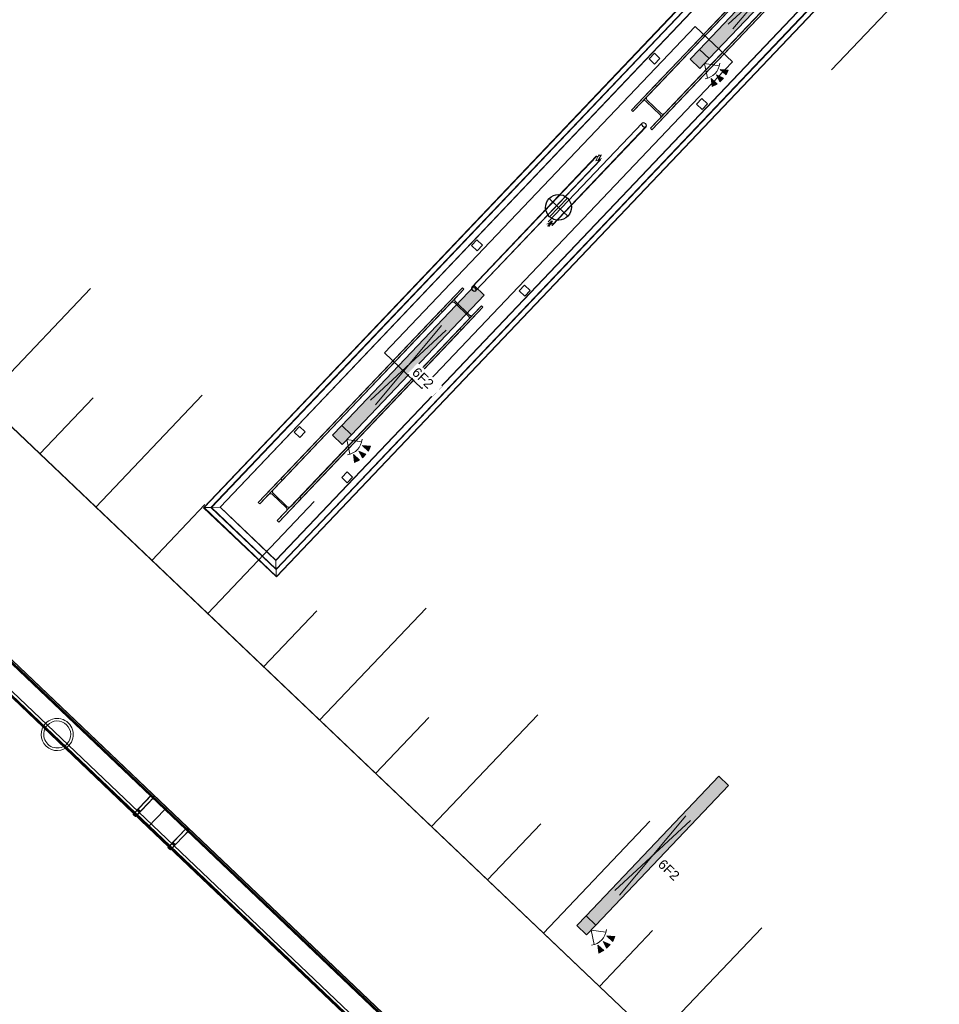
# Model space of a CAD drawing. Header units: metres. Extents: x 32343132.4 to 32343183.8, y 5699224 to 5699274.6.
# Tile 43 of 64: x 32343154.8 to 32343162, y 5699249.9 to 5699257.6. Entities that reach past the tile are written whole.
import ezdxf

# ---------------------------------------------------------------- set-up
doc = ezdxf.new("R2010")
doc.units = ezdxf.units.M
for name, color, linetype, lineweight in [('0-1', 7, 'Continuous', 5), ('A-ANNO-NOTE-1', 7, 'Continuous', 5), ('A-ANNO-NOTE-3', 7, 'Continuous', 9), ('A-DETL-GENF', 7, 'Continuous', 18), ('A-DETL-GENF-2', 7, 'Continuous', 50), ('E-LITE-EQPM', 7, 'Continuous', 50), ('E-LITE-EQPM-IDEN', 7, 'Continuous', 9)]:
    doc.layers.add(name, color=color, linetype=linetype, lineweight=lineweight)
for name, color, linetype, lineweight, true_color in [('A-DETL-1', 254, 'Continuous', 18, 0xbebebe), ('A-DETL-GENF-3', 2, 'Continuous', 50, 0xffff00), ('A-FLOR-HRAL-1', 7, 'Continuous', 5, 0xcccccc), ('A-GENM-1', 7, 'Continuous', 5, 0xcccccc), ('A-GENM-2', 7, 'Continuous', 25, 0xcce5f2), ('A-MASS-1', 7, 'Continuous', 5, 0xcccccc), ('S-COLS-2', 7, 'Continuous', 5, 0xcccccc), ('S-COLS-3', 7, 'Continuous', 9, 0xcccccc), ('S-FNDN-1', 7, 'Continuous', 5, 0xcccccc)]:
    doc.layers.add(name, color=color, linetype=linetype, lineweight=lineweight, true_color=true_color)
doc.styles.add('Arial', font='arial.ttf', dxfattribs={"height": 0.075})

# ---------------------------------------------------------------- blocks, each defined once
blk = doc.blocks.new('Einfügepunkt - Einfügepunkt-1186031-TGA_190_LP5_GR_EG-TGA-01_G_')
at = {"layer": 'A-GENM-2'}
for p, q in [((0, 0.1), (0, 0)), ((-0.1, 0), (0, 0)), ((0, 0), (0, -0.1)), ((0, 0), (0.1, 0))]:
    blk.add_line(p, q, dxfattribs=at)
blk.add_ellipse((0, 0), major_axis=(0.1, 0), ratio=1, dxfattribs=at)
blk = doc.blocks.new('Aushub1 - Aushub-3534796-TGA_190_LP5_GR_EG-TGA-01_G_')
at = {"layer": 'A-MASS-1'}
for p, q in [((83.6242, 8.277), (84.4514, 9.1464)), ((77.0394, 5.7081), (77.8665, 6.5775)), ((77.9088, 4.8809), (78.7359, 5.7503)), ((77.4741, 5.2945), (77.8876, 5.7292)), ((78.3435, 4.4674), (78.757, 4.9021)), ((78.7782, 4.0538), (79.6053, 4.9232)), ((79.2129, 3.6402), (79.6264, 4.0749)), ((79.6476, 3.2267), (80.4747, 4.0961)), ((80.0823, 2.8131), (80.4958, 3.2478)), ((80.517, 2.3995), (81.3441, 3.2689)), ((80.9517, 1.986), (81.3652, 2.4207)), ((81.3864, 1.5724), (82.2135, 2.4418)), ((82.2558, 0.7453), (83.0829, 1.6147)), ((81.8211, 1.1589), (82.2346, 1.5936))]:
    blk.add_line(p, q, dxfattribs=at)
blk = doc.blocks.new('HE-B-Stütze - 3877068-TGA_190_LP5_GR_EG-TGA-01_G_')
at = {"layer": 'S-COLS-2'}
for p, q in [((80.5064, 6.3201), (79.0943, 4.8359)), ((80.518, 6.3091), (79.1059, 4.8248)), ((80.3391, 6.1442), (80.5064, 6.3201)), ((80.518, 6.3091), (80.4517, 6.2393)), ((80.5064, 6.3201), (80.518, 6.3091)), ((80.4517, 6.2393), (79.0368, 4.7521)), ((80.4171, 6.203), (80.3507, 6.1332)), ((80.5539, 6.1002), (80.4438, 6.2049)), ((80.451, 6.2125), (80.5611, 6.1078)), ((80.3391, 6.1442), (78.9199, 4.6525)), ((80.3507, 6.1332), (78.9315, 4.6415)), ((80.6542, 6.1795), (79.2421, 4.6952)), ((80.6658, 6.1685), (79.2537, 4.6842)), ((80.3507, 6.1332), (80.3391, 6.1442)), ((80.6658, 6.1685), (80.4985, 5.9926)), ((80.5879, 6.1098), (80.6542, 6.1795)), ((80.6542, 6.1795), (80.6658, 6.1685)), ((79.173, 4.6225), (80.5879, 6.1098)), ((80.4869, 6.0036), (80.5533, 6.0734)), ((80.4869, 6.0036), (79.0677, 4.5119)), ((80.4985, 5.9926), (79.0793, 4.5009)), ((80.4985, 5.9926), (80.4869, 6.0036)), ((79.0943, 4.8359), (78.9199, 4.6525)), ((79.0368, 4.7521), (79.1059, 4.8248)), ((79.1059, 4.8248), (79.0943, 4.8359)), ((78.9315, 4.6415), (79.0007, 4.7142)), ((79.028, 4.7168), (79.1381, 4.612)), ((79.1456, 4.6199), (79.0355, 4.7247)), ((79.0793, 4.5009), (79.2537, 4.6842)), ((79.2421, 4.6952), (79.173, 4.6225)), ((79.2537, 4.6842), (79.2421, 4.6952)), ((78.9199, 4.6525), (78.9315, 4.6415)), ((79.1369, 4.5846), (79.0677, 4.5119)), ((79.0677, 4.5119), (79.0793, 4.5009))]:
    blk.add_line(p, q, dxfattribs=at)
at = {"layer": 'S-COLS-2', "flags": 128}
for points in [[(80.4438, 6.2049), (80.4406, 6.2073), (80.4368, 6.2089), (80.4327, 6.2095), (80.4284, 6.2092), (80.4243, 6.208), (80.4204, 6.2059), (80.4171, 6.203)], [(80.4517, 6.2393), (80.449, 6.2358), (80.447, 6.2319), (80.446, 6.2277), (80.4459, 6.2234), (80.4467, 6.2193), (80.4485, 6.2157), (80.451, 6.2125)], [(80.5533, 6.0734), (80.556, 6.0769), (80.5579, 6.0809), (80.559, 6.0851), (80.5591, 6.0893), (80.5582, 6.0934), (80.5565, 6.0971), (80.5539, 6.1002)], [(80.5611, 6.1078), (80.5644, 6.1054), (80.5682, 6.1038), (80.5723, 6.1032), (80.5765, 6.1035), (80.5806, 6.1047), (80.5845, 6.1069), (80.5879, 6.1098)], [(79.0355, 4.7247), (79.033, 4.7278), (79.0313, 4.7316), (79.0305, 4.7357), (79.0307, 4.7401), (79.0319, 4.7444), (79.0339, 4.7485), (79.0368, 4.7521)], [(79.0007, 4.7142), (79.0042, 4.7172), (79.0082, 4.7195), (79.0124, 4.7208), (79.0167, 4.7212), (79.0209, 4.7207), (79.0247, 4.7192), (79.028, 4.7168)], [(79.1381, 4.612), (79.1407, 4.6089), (79.1424, 4.6051), (79.1431, 4.601), (79.1429, 4.5967), (79.1418, 4.5923), (79.1397, 4.5883), (79.1369, 4.5846)], [(79.173, 4.6225), (79.1695, 4.6195), (79.1655, 4.6172), (79.1612, 4.6159), (79.1569, 4.6155), (79.1527, 4.616), (79.1489, 4.6175), (79.1456, 4.6199)]]:
    blk.add_lwpolyline(points, dxfattribs=at)
blk = doc.blocks.new('HE-B-Stütze - 3877069-TGA_190_LP5_GR_EG-TGA-01_G_')
at = {"layer": 'S-COLS-2'}
for p, q in [((82.0039, 7.8941), (83.8338, 9.8175)), ((82.0155, 7.8831), (83.8454, 9.8065)), ((83.8338, 9.8175), (83.6594, 9.6342)), ((83.7762, 9.7338), (83.8454, 9.8065)), ((83.8454, 9.8065), (83.8338, 9.8175)), ((83.7401, 9.6958), (81.9038, 7.7657)), ((82.1517, 7.7535), (83.9816, 9.6769)), ((82.1633, 7.7425), (83.9932, 9.6659)), ((83.6709, 9.6231), (83.7401, 9.6958)), ((83.7674, 9.6984), (83.8776, 9.5937)), ((83.8851, 9.6016), (83.775, 9.7064)), ((83.8187, 9.4825), (83.9932, 9.6659)), ((83.9816, 9.6769), (83.9124, 9.6042)), ((83.9932, 9.6659), (83.9816, 9.6769)), ((81.8188, 7.6995), (83.6594, 9.6342)), ((81.8304, 7.6885), (83.6709, 9.6231)), ((82.04, 7.6361), (83.8763, 9.5663)), ((83.6594, 9.6342), (83.6709, 9.6231)), ((83.8763, 9.5663), (83.8072, 9.4935)), ((81.9666, 7.5589), (83.8072, 9.4935)), ((81.9782, 7.5479), (83.8187, 9.4825)), ((83.8072, 9.4935), (83.8187, 9.4825)), ((81.8188, 7.6995), (82.0039, 7.8941)), ((82.0155, 7.8831), (81.9421, 7.8059)), ((82.0039, 7.8941), (82.0155, 7.8831)), ((81.9038, 7.7657), (81.8304, 7.6885)), ((82.0421, 7.6644), (81.932, 7.7692)), ((81.94, 7.7776), (82.0501, 7.6728)), ((82.1633, 7.7425), (81.9782, 7.5479)), ((82.0783, 7.6763), (82.1517, 7.7535)), ((82.1517, 7.7535), (82.1633, 7.7425)), ((81.8304, 7.6885), (81.8188, 7.6995)), ((81.9666, 7.5589), (82.04, 7.6361)), ((81.9782, 7.5479), (81.9666, 7.5589))]:
    blk.add_line(p, q, dxfattribs=at)
at = {"layer": 'S-COLS-2', "flags": 128}
for points in [[(83.775, 9.7064), (83.7724, 9.7095), (83.7707, 9.7132), (83.77, 9.7174), (83.7701, 9.7217), (83.7713, 9.726), (83.7734, 9.7301), (83.7762, 9.7338)], [(83.7401, 9.6958), (83.7436, 9.6989), (83.7476, 9.7011), (83.7519, 9.7025), (83.7562, 9.7029), (83.7604, 9.7023), (83.7642, 9.7008), (83.7674, 9.6984)], [(83.8776, 9.5937), (83.8801, 9.5905), (83.8818, 9.5868), (83.8826, 9.5827), (83.8824, 9.5783), (83.8812, 9.574), (83.8792, 9.5699), (83.8763, 9.5663)], [(83.9124, 9.6042), (83.9089, 9.6012), (83.9049, 9.5989), (83.9007, 9.5975), (83.8963, 9.5971), (83.8922, 9.5977), (83.8884, 9.5992), (83.8851, 9.6016)], [(81.9421, 7.8059), (81.939, 7.8021), (81.9368, 7.7978), (81.9355, 7.7933), (81.9352, 7.7888), (81.9358, 7.7845), (81.9375, 7.7807), (81.94, 7.7776)], [(81.932, 7.7692), (81.9287, 7.7715), (81.9248, 7.773), (81.9205, 7.7734), (81.9161, 7.7729), (81.9117, 7.7714), (81.9075, 7.7689), (81.9038, 7.7657)], [(82.04, 7.6361), (82.043, 7.6399), (82.0453, 7.6442), (82.0466, 7.6487), (82.0469, 7.6532), (82.0463, 7.6575), (82.0446, 7.6613), (82.0421, 7.6644)], [(82.0501, 7.6728), (82.0534, 7.6705), (82.0573, 7.669), (82.0615, 7.6686), (82.066, 7.6691), (82.0704, 7.6707), (82.0746, 7.6731), (82.0783, 7.6763)]]:
    blk.add_lwpolyline(points, dxfattribs=at)
blk = doc.blocks.new('construction-roof-accessories--rheinzink-rzk010046 - construction-roof-accessories--rheinzink-rzk010046-3213829-TGA_190_LP5_GR_EG-TGA-01_G_')
at = {"layer": 'A-GENM-1'}
for p, q in [((1.493, 0.1143), (-1.507, 0.1143)), ((-1.507, 0.1143), (-1.507, -0.0751)), ((1.493, 0.1133), (-1.507, 0.1133)), ((-1.507, -0.0741), (-1.507, 0.1133)), ((-1.507, 0.111), (-1.507, 0.1077)), ((-1.507, 0.111), (1.493, 0.111)), ((-1.507, 0.1085), (-1.507, 0.1101)), ((-1.507, 0.1101), (1.493, 0.1101)), ((-1.507, 0.1085), (-1.507, 0.1027)), ((-1.507, 0.1019), (-1.507, 0.1077)), ((-1.507, 0.1027), (-1.507, 0.1019)), ((-1.507, 0.1027), (1.493, 0.1027)), ((-1.507, 0.1019), (1.493, 0.1019)), ((1.493, -0.0751), (1.493, 0.1143)), ((1.493, 0.1133), (1.493, -0.0741)), ((1.493, 0.1077), (1.493, 0.111)), ((1.493, 0.1101), (1.493, 0.1085)), ((1.493, 0.1027), (1.493, 0.1085)), ((1.493, 0.1077), (1.493, 0.1019)), ((1.493, 0.1019), (1.493, 0.1027)), ((-1.507, -0.0741), (1.493, -0.0741)), ((-1.507, -0.0742), (-1.507, -0.0741)), ((-1.507, -0.0741), (1.493, -0.0741)), ((-1.507, -0.0741), (1.493, -0.0741)), ((-1.507, -0.0742), (-1.507, -0.0969)), ((-1.507, -0.0751), (1.493, -0.0751)), ((-1.507, -0.096), (-1.507, -0.0751)), ((1.493, -0.0751), (-1.507, -0.0751)), ((-1.507, -0.0751), (1.493, -0.0751)), ((1.493, -0.0741), (1.493, -0.0742)), ((1.493, -0.0969), (1.493, -0.0742)), ((1.493, -0.0751), (1.493, -0.096)), ((1.493, -0.0809), (-1.507, -0.0809)), ((-1.507, -0.0809), (-1.507, -0.0826)), ((-1.507, -0.084), (-1.507, -0.081)), ((-1.507, -0.081), (1.493, -0.081)), ((1.493, -0.0818), (-1.507, -0.0818)), ((-1.507, -0.0829), (-1.507, -0.0818)), ((-1.507, -0.0819), (-1.507, -0.0848)), ((-1.507, -0.0819), (1.493, -0.0819)), ((-1.507, -0.0848), (-1.507, -0.084)), ((-1.507, -0.084), (1.493, -0.084)), ((-1.507, -0.0848), (1.493, -0.0848)), ((-1.507, -0.096), (1.493, -0.096)), ((-1.507, -0.0969), (1.493, -0.0969)), ((1.493, -0.0826), (1.493, -0.0809)), ((1.493, -0.081), (1.493, -0.084)), ((1.493, -0.0818), (1.493, -0.0829)), ((1.493, -0.0848), (1.493, -0.0819)), ((1.493, -0.084), (1.493, -0.0848))]:
    blk.add_line(p, q, dxfattribs=at)
blk = doc.blocks.new('construction-roof-accessories--rheinzink-rzk010047 - construction-roof-accessories--rheinzink-rzk010047-3217442-TGA_190_LP5_GR_EG-TGA-01_G_')
at = {"layer": 'A-GENM-1'}
for p, q in [((-0.0129, 0.0759), (-0.0129, 0.0826)), ((-0.0129, 0.0826), (-0.0129, -0.1245)), ((-0.0129, 0.0826), (0.0129, 0.0826)), ((-0.0129, 0.0826), (0.0129, 0.0826)), ((-0.0125, 0.0822), (-0.0125, 0.0322)), ((-0.0125, 0.0322), (-0.0125, 0.0822)), ((-0.0125, 0.0822), (-0.0125, 0.0763)), ((-0.0125, 0.0263), (-0.0125, 0.0822)), ((0.0125, 0.0822), (-0.0125, 0.0822)), ((-0.0125, 0.0822), (0.0125, 0.0822)), ((-0.0125, 0.0822), (0.0125, 0.0822)), ((-0.0125, 0.0822), (0.0125, 0.0822)), ((0, 0.0826), (-0.0045, 0.0826)), ((-0.0033, 0.0826), (-0.0033, 0.0746)), ((-0.0033, 0.0826), (0, 0.0826)), ((0, 0.0826), (0.0033, 0.0826)), ((0.0045, 0.0826), (0, 0.0826)), ((0.0033, 0.0746), (0.0033, 0.0826)), ((0.0125, 0.0822), (0.0125, 0.0263)), ((0.0125, 0.0763), (0.0125, 0.0822)), ((0.0125, 0.0822), (0.0125, 0.0322)), ((0.0125, 0.0322), (0.0125, 0.0822)), ((0.0129, -0.1245), (0.0129, 0.0826)), ((0.0129, 0.0826), (0.0129, 0.0759)), ((0.0129, 0.0759), (-0.0129, 0.0759)), ((-0.0129, -0.1161), (-0.0129, 0.0759)), ((0.0129, 0.0759), (-0.0129, 0.0759)), ((-0.0125, 0.0763), (-0.0125, 0.0263)), ((0.0125, 0.0763), (-0.0125, 0.0763)), ((-0.0125, 0.0763), (0.0125, 0.0763)), ((-0.0125, 0.0322), (0.0125, 0.0322)), ((-0.0125, 0.0322), (0.0125, 0.0322)), ((-0.0125, 0.0263), (0.0125, 0.0263)), ((-0.0125, 0.0263), (0.0125, 0.0263)), ((-0.0105, 0.0749), (-0.0105, 0.0759)), ((-0.0105, 0.0759), (-0.0105, 0.0757)), ((-0.0105, 0.0759), (0.0105, 0.0759)), ((-0.0105, 0.0759), (0.0105, 0.0759)), ((0.0105, 0.0759), (-0.0105, 0.0759)), ((0.0105, 0.0759), (-0.0105, 0.0759)), ((-0.0105, 0.0749), (-0.0105, 0.0759)), ((-0.0105, 0.0759), (-0.0105, 0.0749)), ((-0.0105, 0.0757), (-0.0105, 0.0754)), ((-0.0105, 0.0757), (0.0105, 0.0757)), ((-0.0105, 0.0754), (-0.0105, 0.0744)), ((-0.0105, 0.0754), (0.0105, 0.0754)), ((-0.0105, 0.0754), (0.0105, 0.0754)), ((-0.0105, 0.0752), (-0.0105, 0.0754)), ((-0.0105, 0.0754), (-0.0105, 0.0744)), ((-0.0105, 0.0742), (-0.0105, 0.0752)), ((-0.0105, 0.0744), (-0.0105, 0.0749)), ((-0.0105, 0.0749), (0.0105, 0.0749)), ((-0.0105, 0.0749), (0.0105, 0.0749)), ((-0.0105, 0.0749), (0.0105, 0.0749)), ((-0.0105, 0.0749), (0.0105, 0.0749)), ((0.0105, 0.0744), (-0.0105, 0.0744)), ((-0.0105, 0.0744), (-0.0105, 0.0742)), ((0.0105, 0.0744), (-0.0105, 0.0744)), ((0, 0.0746), (-0.0045, 0.0746)), ((0, 0.0746), (-0.0033, 0.0746)), ((0.0033, 0.0746), (0, 0.0746)), ((0.0045, 0.0746), (0, 0.0746)), ((0.0105, 0.0757), (0.0105, 0.0759)), ((0.0105, 0.0759), (0.0105, 0.0749)), ((0.0105, 0.0759), (0.0105, 0.0749)), ((0.0105, 0.0759), (0.0105, 0.0749)), ((0.0105, 0.0754), (0.0105, 0.0757)), ((0.0105, 0.0744), (0.0105, 0.0754)), ((0.0105, 0.0754), (0.0105, 0.0752)), ((0.0105, 0.0744), (0.0105, 0.0754)), ((0.0105, 0.0742), (0.0105, 0.0752)), ((0.0105, 0.0749), (0.0105, 0.0744)), ((0.0105, 0.0742), (0.0105, 0.0744)), ((0.0125, 0.0263), (0.0125, 0.0763)), ((0.0129, 0.0759), (0.0129, -0.1161)), ((-0.0129, -0.1245), (-0.0129, -0.1161)), ((-0.0129, -0.1161), (0.0129, -0.1161)), ((-0.0129, -0.1245), (0.0129, -0.1245)), ((0.0129, -0.1161), (0.0129, -0.1245))]:
    blk.add_line(p, q, dxfattribs=at)
at = {"layer": 'A-GENM-1', "flags": 128}
for points in [[(-0.0045, 0.0826), (-0.0043, 0.0828), (-0.0041, 0.083), (-0.0039, 0.0831), (-0.0037, 0.0833), (-0.0035, 0.0834), (-0.0032, 0.0836), (-0.003, 0.0837), (-0.0028, 0.0838), (-0.0025, 0.0839), (-0.0023, 0.084), (-0.002, 0.0841), (-0.0018, 0.0842), (-0.0015, 0.0843), (-0.0012, 0.0843), (-0.001, 0.0844), (-0.0007, 0.0844), (-0.0005, 0.0845), (-0.0002, 0.0845), (0, 0.0845)], [(0, 0.0845), (0.0003, 0.0845), (0.0005, 0.0845), (0.0008, 0.0844), (0.0011, 0.0844), (0.0013, 0.0843), (0.0016, 0.0843), (0.0018, 0.0842), (0.0021, 0.0841), (0.0023, 0.084), (0.0026, 0.0839), (0.0028, 0.0838), (0.0031, 0.0837), (0.0033, 0.0835), (0.0035, 0.0834), (0.0038, 0.0833), (0.004, 0.0831), (0.0042, 0.0829), (0.0044, 0.0827), (0.0045, 0.0826)], [(-0.004, 0.074), (-0.004, 0.074), (-0.004, 0.074), (-0.0041, 0.074), (-0.0041, 0.074), (-0.0041, 0.074), (-0.0041, 0.074), (-0.0041, 0.074), (-0.0042, 0.074), (-0.0042, 0.074), (-0.0042, 0.074), (-0.0042, 0.074), (-0.0042, 0.074), (-0.0043, 0.074), (-0.0043, 0.074), (-0.0043, 0.074), (-0.0043, 0.0741), (-0.0043, 0.0741), (-0.0043, 0.0741), (-0.0044, 0.0741), (-0.0044, 0.0741), (-0.0044, 0.0741), (-0.0044, 0.0741), (-0.0044, 0.0742), (-0.0044, 0.0742), (-0.0044, 0.0742), (-0.0044, 0.0742), (-0.0045, 0.0742), (-0.0045, 0.0743), (-0.0045, 0.0743), (-0.0045, 0.0743), (-0.0045, 0.0743), (-0.0045, 0.0743), (-0.0045, 0.0744), (-0.0045, 0.0744), (-0.0045, 0.0744), (-0.0045, 0.0744), (-0.0045, 0.0744), (-0.0045, 0.0745), (-0.0045, 0.0745), (-0.0045, 0.0745), (-0.0045, 0.0745), (-0.0045, 0.0745), (-0.0045, 0.0746), (-0.0045, 0.0746)], [(0, 0.074), (-0.0002, 0.074), (-0.0003, 0.074), (-0.0005, 0.074), (-0.0006, 0.074), (-0.0008, 0.074), (-0.0009, 0.074), (-0.0011, 0.074), (-0.0013, 0.074), (-0.0014, 0.074), (-0.0016, 0.074), (-0.0017, 0.074), (-0.0018, 0.074), (-0.002, 0.074), (-0.0021, 0.074), (-0.0023, 0.074), (-0.0024, 0.074), (-0.0025, 0.074), (-0.0026, 0.074), (-0.0027, 0.074), (-0.0029, 0.074), (-0.003, 0.074), (-0.0031, 0.074), (-0.0032, 0.074), (-0.0033, 0.074), (-0.0034, 0.074), (-0.0034, 0.074), (-0.0035, 0.074), (-0.0036, 0.074), (-0.0037, 0.074), (-0.0037, 0.074), (-0.0038, 0.074), (-0.0038, 0.074), (-0.0039, 0.074), (-0.0039, 0.074), (-0.0039, 0.074), (-0.004, 0.074), (-0.004, 0.074), (-0.004, 0.074), (-0.004, 0.074)], [(-0.004, 0.074), (-0.004, 0.074), (-0.004, 0.074), (-0.004, 0.074), (-0.0039, 0.074), (-0.0039, 0.074), (-0.0039, 0.074), (-0.0038, 0.074), (-0.0038, 0.074), (-0.0037, 0.074), (-0.0037, 0.074), (-0.0036, 0.074), (-0.0035, 0.074), (-0.0035, 0.074), (-0.0034, 0.074), (-0.0033, 0.074), (-0.0032, 0.074), (-0.0031, 0.074), (-0.003, 0.074), (-0.0029, 0.074), (-0.0028, 0.074), (-0.0027, 0.074), (-0.0025, 0.074), (-0.0024, 0.074), (-0.0023, 0.074), (-0.0022, 0.074), (-0.002, 0.074), (-0.0019, 0.074), (-0.0017, 0.074), (-0.0016, 0.074), (-0.0014, 0.074), (-0.0013, 0.074), (-0.0011, 0.074), (-0.001, 0.074), (-0.0008, 0.074), (-0.0007, 0.074), (-0.0005, 0.074), (-0.0004, 0.074), (-0.0002, 0.074), (0, 0.074), (0, 0.074)], [(0, 0.074), (0.0002, 0.074), (0.0003, 0.074), (0.0005, 0.074), (0.0006, 0.074), (0.0008, 0.074), (0.0009, 0.074), (0.0011, 0.074), (0.0013, 0.074), (0.0014, 0.074), (0.0016, 0.074), (0.0017, 0.074), (0.0018, 0.074), (0.002, 0.074), (0.0021, 0.074), (0.0023, 0.074), (0.0024, 0.074), (0.0025, 0.074), (0.0026, 0.074), (0.0027, 0.074), (0.0029, 0.074), (0.003, 0.074), (0.0031, 0.074), (0.0032, 0.074), (0.0033, 0.074), (0.0034, 0.074), (0.0034, 0.074), (0.0035, 0.074), (0.0036, 0.074), (0.0037, 0.074), (0.0037, 0.074), (0.0038, 0.074), (0.0038, 0.074), (0.0039, 0.074), (0.0039, 0.074), (0.0039, 0.074), (0.004, 0.074), (0.004, 0.074), (0.004, 0.074), (0.004, 0.074)], [(0.004, 0.074), (0.004, 0.074), (0.004, 0.074), (0.004, 0.074), (0.0039, 0.074), (0.0039, 0.074), (0.0039, 0.074), (0.0038, 0.074), (0.0038, 0.074), (0.0037, 0.074), (0.0037, 0.074), (0.0036, 0.074), (0.0035, 0.074), (0.0035, 0.074), (0.0034, 0.074), (0.0033, 0.074), (0.0032, 0.074), (0.0031, 0.074), (0.003, 0.074), (0.0029, 0.074), (0.0028, 0.074), (0.0027, 0.074), (0.0025, 0.074), (0.0024, 0.074), (0.0023, 0.074), (0.0022, 0.074), (0.002, 0.074), (0.0019, 0.074), (0.0017, 0.074), (0.0016, 0.074), (0.0014, 0.074), (0.0013, 0.074), (0.0011, 0.074), (0.001, 0.074), (0.0008, 0.074), (0.0007, 0.074), (0.0005, 0.074), (0.0004, 0.074), (0.0002, 0.074), (0, 0.074), (0, 0.074)], [(0.0045, 0.0746), (0.0045, 0.0746), (0.0045, 0.0745), (0.0045, 0.0745), (0.0045, 0.0745), (0.0045, 0.0745), (0.0045, 0.0745), (0.0045, 0.0744), (0.0045, 0.0744), (0.0045, 0.0744), (0.0045, 0.0744), (0.0045, 0.0743), (0.0045, 0.0743), (0.0045, 0.0743), (0.0045, 0.0743), (0.0045, 0.0743), (0.0045, 0.0742), (0.0045, 0.0742), (0.0044, 0.0742), (0.0044, 0.0742), (0.0044, 0.0742), (0.0044, 0.0742), (0.0044, 0.0741), (0.0044, 0.0741), (0.0044, 0.0741), (0.0044, 0.0741), (0.0043, 0.0741), (0.0043, 0.0741), (0.0043, 0.0741), (0.0043, 0.074), (0.0043, 0.074), (0.0042, 0.074), (0.0042, 0.074), (0.0042, 0.074), (0.0042, 0.074), (0.0042, 0.074), (0.0042, 0.074), (0.0041, 0.074), (0.0041, 0.074), (0.0041, 0.074), (0.0041, 0.074), (0.004, 0.074), (0.004, 0.074), (0.004, 0.074), (0.004, 0.074)]]:
    blk.add_lwpolyline(points, dxfattribs=at)
at = {"layer": 'A-GENM-1'}
for centre in [(0, 0.0786), (0, 0.0776)]:
    blk.add_ellipse(centre, major_axis=(-0.0271, 0), ratio=0.13736, start_param=1.173287, end_param=1.968306, dxfattribs=at)
blk = doc.blocks.new('RO-Stütze _EN 10219-2_ - Anprallschutz-3556209-TGA_190_LP5_GR_EG-TGA-01_G_')
at = {"layer": 'S-COLS-2'}
for start, end in [(0, 180), (0, 180), (180, 0), (180, 0)]:
    blk.add_arc((0, 0), 0.105, start, end, dxfattribs=at)
for start_param, end_param in [(0, 3.141593), (0, 3.141593), (3.141593, 6.283185), (3.141593, 6.283185)]:
    blk.add_ellipse((0, 0), major_axis=(0.125, 0), ratio=1, start_param=start_param, end_param=end_param, dxfattribs=at)
blk = doc.blocks.new('Geländer - 60-4048510-TGA_190_LP5_GR_EG-TGA-01_G_')
at = {"layer": 'A-FLOR-HRAL-1'}
for p, q in [((0.03, 0.03), (-0.03, 0.03)), ((-0.03, 0.03), (-0.03, -0.03)), ((-0.03, -0.03), (-0.03, 0.03)), ((-0.03, 0.03), (0.03, 0.03)), ((0.03, -0.03), (0.03, 0.03)), ((0.03, 0.03), (0.03, -0.03)), ((-0.03, -0.03), (0.03, -0.03)), ((0.03, -0.03), (-0.03, -0.03))]:
    blk.add_line(p, q, dxfattribs=at)
blk = doc.blocks.new('Geländer - Geländer-4035031-TGA_190_LP5_GR_EG-TGA-01_G_')
at = {"layer": 'A-FLOR-HRAL-1'}
for p, q in [((83.927, 10.322), (78.4951, 4.6126)), ((83.927, 10.322), (78.4951, 4.6126)), ((83.9271, 10.3178), (78.4993, 4.6127)), ((83.9271, 10.3178), (78.4993, 4.6127)), ((78.5518, 4.614), (83.9284, 10.2654)), ((78.556, 4.6141), (83.9285, 10.2611)), ((84.4925, 9.784), (83.927, 10.322)), ((84.4925, 9.784), (83.927, 10.322)), ((84.4882, 9.7839), (83.9271, 10.3178)), ((84.4882, 9.7839), (83.9271, 10.3178)), ((83.9282, 10.2735), (83.9273, 10.3085)), ((83.9273, 10.3085), (83.9282, 10.2735)), ((83.9301, 10.1944), (83.9273, 10.3065)), ((83.9273, 10.3065), (83.9301, 10.1944)), ((83.9282, 10.2709), (83.9274, 10.3059)), ((83.9274, 10.3059), (83.9282, 10.2709)), ((83.9274, 10.3041), (83.9302, 10.1921)), ((83.9302, 10.1921), (83.9274, 10.3041)), ((83.9284, 10.2654), (84.4358, 9.7826)), ((83.9285, 10.2611), (84.4316, 9.7825)), ((78.6227, 4.6158), (83.9301, 10.1944)), ((78.6227, 4.6158), (83.9301, 10.1944)), ((78.6251, 4.6158), (83.9302, 10.1921)), ((78.6251, 4.6158), (83.9302, 10.1921)), ((83.9301, 10.1944), (84.3648, 9.7809)), ((83.9302, 10.1921), (83.9301, 10.1944)), ((83.9301, 10.1944), (83.9302, 10.1921)), ((83.9301, 10.1944), (84.3648, 9.7809)), ((83.9302, 10.1921), (84.3625, 9.7808)), ((83.9302, 10.1921), (84.3625, 9.7808)), ((84.3648, 9.7809), (79.0574, 4.2022)), ((84.3648, 9.7809), (79.0574, 4.2022)), ((84.3625, 9.7808), (79.0574, 4.2046)), ((84.3625, 9.7808), (79.0574, 4.2046)), ((84.4316, 9.7825), (79.0591, 4.1355)), ((84.4358, 9.7826), (79.0592, 4.1313)), ((79.0605, 4.0788), (84.4882, 9.7839)), ((79.0605, 4.0788), (84.4882, 9.7839)), ((79.0606, 4.0746), (84.4925, 9.784)), ((79.0606, 4.0746), (84.4925, 9.784)), ((84.3625, 9.7808), (84.4745, 9.7836)), ((84.4745, 9.7836), (84.3625, 9.7808)), ((84.3648, 9.7809), (84.3625, 9.7808)), ((84.3625, 9.7808), (84.3648, 9.7809)), ((84.4769, 9.7837), (84.3648, 9.7809)), ((84.3648, 9.7809), (84.4769, 9.7837)), ((84.4763, 9.7836), (84.4413, 9.7828)), ((84.4413, 9.7828), (84.4763, 9.7836)), ((84.4789, 9.7837), (84.4439, 9.7828)), ((84.4439, 9.7828), (84.4789, 9.7837)), ((78.4951, 4.6126), (79.0606, 4.0746)), ((78.4951, 4.6126), (79.0606, 4.0746)), ((78.4993, 4.6127), (79.0605, 4.0788)), ((78.4993, 4.6127), (79.0605, 4.0788)), ((78.5087, 4.6129), (78.5436, 4.6138)), ((78.5436, 4.6138), (78.5087, 4.6129)), ((78.5107, 4.613), (78.6227, 4.6158)), ((78.6227, 4.6158), (78.5107, 4.613)), ((78.5113, 4.613), (78.5462, 4.6139)), ((78.5462, 4.6139), (78.5113, 4.613)), ((78.6251, 4.6158), (78.513, 4.613)), ((78.513, 4.613), (78.6251, 4.6158)), ((79.0592, 4.1313), (78.5518, 4.614)), ((79.0591, 4.1355), (78.556, 4.6141)), ((78.6227, 4.6158), (78.6251, 4.6158)), ((78.6251, 4.6158), (78.6227, 4.6158)), ((79.0574, 4.2022), (78.6227, 4.6158)), ((79.0574, 4.2022), (78.6227, 4.6158)), ((79.0574, 4.2046), (78.6251, 4.6158)), ((79.0574, 4.2046), (78.6251, 4.6158)), ((79.0574, 4.2022), (79.0574, 4.2046)), ((79.0574, 4.2046), (79.0601, 4.0925)), ((79.0601, 4.0925), (79.0574, 4.2046)), ((79.0574, 4.2046), (79.0574, 4.2022)), ((79.0602, 4.0902), (79.0574, 4.2022)), ((79.0574, 4.2022), (79.0602, 4.0902)), ((79.0602, 4.0908), (79.0593, 4.1257)), ((79.0593, 4.1257), (79.0602, 4.0908)), ((79.0603, 4.0882), (79.0594, 4.1231)), ((79.0594, 4.1231), (79.0603, 4.0882))]:
    blk.add_line(p, q, dxfattribs=at)
for points in [[(83.9273, 10.3085), (83.9272, 10.3107), (83.9271, 10.3146), (83.927, 10.319), (83.927, 10.3217), (83.9269, 10.3224), (83.927, 10.3211), (83.9271, 10.3179), (83.9272, 10.313), (83.9273, 10.3088), (83.9273, 10.3065)], [(83.9273, 10.3065), (83.9273, 10.3088), (83.9272, 10.313), (83.9271, 10.3179), (83.927, 10.3211), (83.9269, 10.3224), (83.927, 10.3217), (83.927, 10.319), (83.9271, 10.3146), (83.9272, 10.3107), (83.9273, 10.3085)], [(83.9274, 10.3059), (83.9273, 10.3078), (83.9272, 10.3113), (83.9271, 10.3152), (83.9271, 10.3175), (83.9271, 10.3181), (83.9271, 10.317), (83.9271, 10.3142), (83.9273, 10.3098), (83.9273, 10.3061), (83.9274, 10.3041)], [(83.9274, 10.3041), (83.9273, 10.3061), (83.9273, 10.3098), (83.9271, 10.3142), (83.9271, 10.317), (83.9271, 10.3181), (83.9271, 10.3175), (83.9271, 10.3152), (83.9272, 10.3113), (83.9273, 10.3078), (83.9274, 10.3059)], [(84.4745, 9.7836), (84.4765, 9.7837), (84.4802, 9.7837), (84.4846, 9.7838), (84.4874, 9.7839), (84.4885, 9.7839), (84.4879, 9.7839), (84.4856, 9.7839), (84.4817, 9.7838), (84.4782, 9.7837), (84.4763, 9.7836)], [(84.4763, 9.7836), (84.4782, 9.7837), (84.4817, 9.7838), (84.4856, 9.7839), (84.4879, 9.7839), (84.4885, 9.7839), (84.4874, 9.7839), (84.4846, 9.7838), (84.4802, 9.7837), (84.4765, 9.7837), (84.4745, 9.7836)], [(84.4769, 9.7837), (84.4792, 9.7837), (84.4834, 9.7838), (84.4883, 9.7839), (84.4915, 9.784), (84.4928, 9.784), (84.4921, 9.784), (84.4894, 9.784), (84.485, 9.7838), (84.4811, 9.7838), (84.4789, 9.7837)], [(84.4789, 9.7837), (84.4811, 9.7838), (84.485, 9.7838), (84.4894, 9.784), (84.4921, 9.784), (84.4928, 9.784), (84.4915, 9.784), (84.4883, 9.7839), (84.4834, 9.7838), (84.4792, 9.7837), (84.4769, 9.7837)], [(78.5107, 4.613), (78.5084, 4.6129), (78.5041, 4.6128), (78.4992, 4.6127), (78.4961, 4.6126), (78.4948, 4.6126), (78.4955, 4.6126), (78.4981, 4.6127), (78.5025, 4.6128), (78.5065, 4.6129), (78.5087, 4.6129)], [(78.5087, 4.6129), (78.5065, 4.6129), (78.5025, 4.6128), (78.4981, 4.6127), (78.4955, 4.6126), (78.4948, 4.6126), (78.4961, 4.6126), (78.4992, 4.6127), (78.5041, 4.6128), (78.5084, 4.6129), (78.5107, 4.613)], [(78.513, 4.613), (78.511, 4.613), (78.5073, 4.6129), (78.503, 4.6128), (78.5002, 4.6127), (78.4991, 4.6127), (78.4997, 4.6127), (78.502, 4.6128), (78.5059, 4.6129), (78.5094, 4.6129), (78.5113, 4.613)], [(78.5113, 4.613), (78.5094, 4.6129), (78.5059, 4.6129), (78.502, 4.6128), (78.4997, 4.6127), (78.4991, 4.6127), (78.5002, 4.6127), (78.503, 4.6128), (78.5073, 4.6129), (78.511, 4.613), (78.513, 4.613)], [(79.0601, 4.0925), (79.0602, 4.0905), (79.0603, 4.0868), (79.0604, 4.0825), (79.0605, 4.0797), (79.0605, 4.0786), (79.0605, 4.0792), (79.0604, 4.0815), (79.0603, 4.0854), (79.0603, 4.0888), (79.0602, 4.0908)], [(79.0602, 4.0908), (79.0603, 4.0888), (79.0603, 4.0854), (79.0604, 4.0815), (79.0605, 4.0792), (79.0605, 4.0786), (79.0605, 4.0797), (79.0604, 4.0825), (79.0603, 4.0868), (79.0602, 4.0905), (79.0601, 4.0925)], [(79.0602, 4.0902), (79.0603, 4.0879), (79.0604, 4.0836), (79.0605, 4.0787), (79.0606, 4.0756), (79.0606, 4.0743), (79.0606, 4.075), (79.0605, 4.0776), (79.0604, 4.082), (79.0603, 4.086), (79.0603, 4.0882)], [(79.0603, 4.0882), (79.0603, 4.086), (79.0604, 4.082), (79.0605, 4.0776), (79.0606, 4.075), (79.0606, 4.0743), (79.0606, 4.0756), (79.0605, 4.0787), (79.0604, 4.0836), (79.0603, 4.0879), (79.0602, 4.0902)]]:
    blk.add_open_spline(points, degree=3, dxfattribs=at)
for points, knots in [([(83.9282, 10.2735), (83.9282, 10.2724), (83.9282, 10.2709), (83.9283, 10.2693), (83.9283, 10.2681), (83.9283, 10.2672), (83.9283, 10.2662), (83.9284, 10.2653), (83.9284, 10.2653), (83.9283, 10.2667), (83.9283, 10.2695), (83.9282, 10.2721), (83.9282, 10.2735)], [-1, -1, -1, -1, -0.892857, -0.839286, -0.785714, -0.732143, -0.678571, -0.571429, -0.428571, -0.285714, -0.142857, 0, 0, 0, 0]), ([(83.9282, 10.2709), (83.9283, 10.2696), (83.9283, 10.2678), (83.9283, 10.2658), (83.9284, 10.2645), (83.9284, 10.2633), (83.9284, 10.2621), (83.9285, 10.2611), (83.9285, 10.2611), (83.9284, 10.2628), (83.9283, 10.2661), (83.9283, 10.2692), (83.9282, 10.2709)], [-1, -1, -1, -1, -0.892857, -0.839286, -0.785714, -0.732143, -0.678571, -0.571429, -0.428571, -0.285714, -0.142857, 0, 0, 0, 0]), ([(84.4413, 9.7828), (84.4396, 9.7827), (84.4365, 9.7827), (84.4332, 9.7826), (84.4315, 9.7825), (84.4315, 9.7825), (84.4325, 9.7826), (84.4337, 9.7826), (84.4349, 9.7826), (84.4362, 9.7826), (84.4382, 9.7827), (84.44, 9.7827), (84.4413, 9.7828)], [0, 0, 0, 0, 0.142857, 0.285714, 0.428571, 0.571429, 0.678571, 0.732143, 0.785714, 0.839286, 0.892857, 1, 1, 1, 1]), ([(84.4439, 9.7828), (84.4425, 9.7828), (84.4399, 9.7827), (84.4372, 9.7827), (84.4357, 9.7826), (84.4357, 9.7826), (84.4366, 9.7827), (84.4376, 9.7827), (84.4386, 9.7827), (84.4397, 9.7827), (84.4413, 9.7828), (84.4428, 9.7828), (84.4439, 9.7828)], [0, 0, 0, 0, 0.142857, 0.285714, 0.428571, 0.571429, 0.678571, 0.732143, 0.785714, 0.839286, 0.892857, 1, 1, 1, 1]), ([(78.5436, 4.6138), (78.5451, 4.6139), (78.5476, 4.6139), (78.5504, 4.614), (78.5518, 4.614), (78.5518, 4.614), (78.5509, 4.614), (78.5499, 4.614), (78.549, 4.6139), (78.5479, 4.6139), (78.5462, 4.6139), (78.5447, 4.6138), (78.5436, 4.6138)], [0, 0, 0, 0, 0.142857, 0.285714, 0.428571, 0.571429, 0.678571, 0.732143, 0.785714, 0.839286, 0.892857, 1, 1, 1, 1]), ([(78.5462, 4.6139), (78.548, 4.6139), (78.5511, 4.614), (78.5544, 4.6141), (78.5561, 4.6141), (78.5561, 4.6141), (78.555, 4.6141), (78.5538, 4.6141), (78.5527, 4.614), (78.5513, 4.614), (78.5493, 4.614), (78.5475, 4.6139), (78.5462, 4.6139)], [0, 0, 0, 0, 0.142857, 0.285714, 0.428571, 0.571429, 0.678571, 0.732143, 0.785714, 0.839286, 0.892857, 1, 1, 1, 1]), ([(79.0593, 4.1257), (79.0593, 4.1275), (79.0592, 4.1306), (79.0591, 4.1339), (79.0591, 4.1356), (79.0591, 4.1356), (79.0591, 4.1345), (79.0591, 4.1333), (79.0592, 4.1322), (79.0592, 4.1308), (79.0592, 4.1288), (79.0593, 4.127), (79.0593, 4.1257)], [0, 0, 0, 0, 0.142857, 0.285714, 0.428571, 0.571429, 0.678571, 0.732143, 0.785714, 0.839286, 0.892857, 1, 1, 1, 1]), ([(79.0594, 4.1231), (79.0593, 4.1246), (79.0593, 4.1271), (79.0592, 4.1299), (79.0592, 4.1313), (79.0592, 4.1313), (79.0592, 4.1304), (79.0592, 4.1294), (79.0593, 4.1285), (79.0593, 4.1274), (79.0593, 4.1257), (79.0593, 4.1242), (79.0594, 4.1231)], [0, 0, 0, 0, 0.142857, 0.285714, 0.428571, 0.571429, 0.678571, 0.732143, 0.785714, 0.839286, 0.892857, 1, 1, 1, 1])]:
    blk.add_open_spline(points, degree=3, knots=knots, dxfattribs=at)
for p, rotation in [((83.3769, 9.5476), 316.4272566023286), ((83.7463, 9.1961), 136.4272566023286), ((81.9983, 8.0986), 316.4272566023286), ((82.3678, 7.7471), 136.4272566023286), ((80.6198, 6.6496), 316.4272566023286), ((80.9892, 6.2981), 136.4272566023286), ((79.2412, 5.2006), 316.4272566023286), ((79.6107, 4.8491), 136.4272566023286)]:
    blk.add_blockref('Geländer - 60-4048510-TGA_190_LP5_GR_EG-TGA-01_G_', p, dxfattribs=dict(rotation=rotation))
blk = doc.blocks.new('ARC_190_LPX_FM_Stellplätze_rvt-1-TGA_190_LP5_GR_EG-TGA-01_G_')
at = {"layer": 'A-MASS-1'}
for p, q in [((32343176.2906, 5699233.9514), (32343141.8045, 5699266.7609)), ((32343176.2906, 5699233.9518), (32343141.8048, 5699266.7609))]:
    blk.add_line(p, q, dxfattribs=at)
at = {"layer": 'S-COLS-2'}
for p, q in [((32343159.6688, 5699256.785), (32343158.9392, 5699256.0182)), ((32343159.6702, 5699256.7837), (32343158.9406, 5699256.0168)), ((32343158.9685, 5699255.9903), (32343159.698, 5699256.7572)), ((32343158.9699, 5699255.989), (32343159.6995, 5699256.7558)), ((32343159.3155, 5699256.5298), (32343158.3455, 5699255.5102)), ((32343159.317, 5699256.5284), (32343158.3469, 5699255.5088)), ((32343158.3748, 5699255.4824), (32343159.3448, 5699256.502)), ((32343158.3762, 5699255.481), (32343159.3462, 5699256.5006))]:
    blk.add_line(p, q, dxfattribs=at)
for centre, major_axis, ratio, start_param, end_param in [((32343159.6841, 5699256.7704), (-0.0154, 0.0146), 0.755983, 4.712389, 7.853982), ((32343159.6841, 5699256.7704), (-0.0139, 0.0132), 0.755983, 4.712389, 7.853982), ((32343159.6841, 5699256.7704), (-0.0154, 0.0146), 0.755983, 1.570796, 4.712389), ((32343159.6841, 5699256.7704), (-0.0139, 0.0132), 0.755983, 1.570796, 4.712389), ((32343158.3609, 5699255.4956), (-0.0154, 0.0146), 0.655774, 4.712389, 7.853982), ((32343158.3609, 5699255.4956), (-0.0139, 0.0132), 0.655774, 4.712389, 7.853982), ((32343158.3609, 5699255.4956), (-0.0154, 0.0146), 0.655774, 1.570796, 4.712389), ((32343158.3609, 5699255.4956), (-0.0139, 0.0132), 0.655774, 1.570796, 4.712389)]:
    blk.add_ellipse(centre, major_axis=major_axis, ratio=ratio, start_param=start_param, end_param=end_param, dxfattribs=at)
at = {"layer": 'S-COLS-3', "flags": 128}
for points in [[(32343159.3532, 5699256.5386), (32343159.3082, 5699256.5197)], [(32343159.3086, 5699256.4918), (32343159.3536, 5699256.5107)], [(32343159.3107, 5699256.494), (32343159.3353, 5699256.5396)], [(32343159.3511, 5699256.5364), (32343159.3265, 5699256.4908)], [(32343158.9739, 5699256.0239), (32343158.93, 5699255.9995)], [(32343158.9352, 5699255.9832), (32343158.9791, 5699256.0076)], [(32343158.937, 5699255.9852), (32343158.9654, 5699256.0256)], [(32343158.9721, 5699256.022), (32343158.9437, 5699255.9815)]]:
    blk.add_lwpolyline(points, dxfattribs=at)
at = {"layer": 'S-FNDN-1'}
for p, q in [((32343160.0812, 5699257.536), (32343157.6687, 5699255.0002)), ((32343157.6687, 5699255.0002), (32343160.0812, 5699257.536)), ((32343160.371, 5699257.2602), (32343160.0812, 5699257.536)), ((32343160.0812, 5699257.536), (32343160.371, 5699257.2602)), ((32343160.3124, 5699257.1987), (32343160.371, 5699257.2602)), ((32343160.371, 5699257.2602), (32343160.3124, 5699257.1987)), ((32343160.2664, 5699257.1503), (32343160.2968, 5699257.1823)), ((32343160.2968, 5699257.1823), (32343160.2664, 5699257.1503)), ((32343160.228, 5699257.11), (32343160.257, 5699257.1404)), ((32343160.257, 5699257.1404), (32343160.228, 5699257.11)), ((32343157.9585, 5699254.7245), (32343160.2113, 5699257.0924)), ((32343160.2113, 5699257.0924), (32343157.9585, 5699254.7245)), ((32343157.6687, 5699255.0002), (32343157.9585, 5699254.7245)), ((32343157.9585, 5699254.7245), (32343157.6687, 5699255.0002))]:
    blk.add_line(p, q, dxfattribs=at)
at = {"layer": 'A-FLOR-HRAL-1'}
blk.add_blockref('Geländer - Geländer-4035031-TGA_190_LP5_GR_EG-TGA-01_G_', (32343077.7673, 5699249.1855), dxfattribs=at)
at = {"layer": 'A-GENM-1'}
for name, p, rotation in [('Einfügepunkt - Einfügepunkt-1186031-TGA_190_LP5_GR_EG-TGA-01_G_', (32343159.0198, 5699256.1302), 226.4272566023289), ('construction-roof-accessories--rheinzink-rzk010046 - construction-roof-accessories--rheinzink-rzk010046-3213829-TGA_190_LP5_GR_EG-TGA-01_G_', (32343154.8176, 5699252.4392), 136.4272566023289), ('construction-roof-accessories--rheinzink-rzk010047 - construction-roof-accessories--rheinzink-rzk010047-3217442-TGA_190_LP5_GR_EG-TGA-01_G_', (32343155.7805, 5699251.4674), 136.4272566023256), ('construction-roof-accessories--rheinzink-rzk010046 - construction-roof-accessories--rheinzink-rzk010046-3213829-TGA_190_LP5_GR_EG-TGA-01_G_', (32343156.9911, 5699250.3714), 136.4272566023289), ('construction-roof-accessories--rheinzink-rzk010047 - construction-roof-accessories--rheinzink-rzk010047-3217442-TGA_190_LP5_GR_EG-TGA-01_G_', (32343156.0522, 5699251.2089), 136.4272566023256)]:
    blk.add_blockref(name, p, dxfattribs=dict(at, rotation=rotation))
at = {"layer": 'A-MASS-1'}
blk.add_blockref('Aushub1 - Aushub-3534796-TGA_190_LP5_GR_EG-TGA-01_G_', (32343077.5163, 5699248.9216), dxfattribs=at)
at = {"layer": 'S-COLS-2'}
for name in ['HE-B-Stütze - 3877069-TGA_190_LP5_GR_EG-TGA-01_G_', 'HE-B-Stütze - 3877068-TGA_190_LP5_GR_EG-TGA-01_G_']:
    blk.add_blockref(name, (32343077.7673, 5699249.1855), dxfattribs=at)
at = {"layer": 'S-COLS-2', "rotation": 316.4272566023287}
blk.add_blockref('RO-Stütze _EN 10219-2_ - Anprallschutz-3556209-TGA_190_LP5_GR_EG-TGA-01_G_', (32343155.1253, 5699252.0367), dxfattribs=at)
blk = doc.blocks.new('Regiolux Parsa - PSO _ 1500 ETS9 - 2400lm _ 4000K - Feuchtraumleuchte - Bewegungsmelder-V1-TGA_190_LP5_GR_EG-TGA-01_G_')
at = {"layer": 'A-DETL-GENF-2'}
blk.add_hatch(color=256, dxfattribs=at).paths.add_polyline_path([(0.8, 0.0525), (0.695, 0.0525), (0.695, -0.0525), (0.8, -0.0525)])
at = {"layer": 'A-DETL-GENF-3'}
blk.add_hatch(color=256, dxfattribs=at).paths.add_polyline_path([(0.695, 0.0525), (-0.8, 0.0525), (-0.8, -0.0525), (0.695, -0.0525)])
at = {"layer": 'A-DETL-GENF'}
for p, q in [((-0.8, -0.0525), (-0.8, 0.0525)), ((-0.8, 0.0525), (0.695, 0.0525)), ((-0.4, -0.0262), (0.4, 0.0262)), ((0.4, -0.0262), (-0.4, 0.0262)), ((0.695, -0.0525), (0.695, 0.0525)), ((0.695, 0.0525), (0.8, 0.0525)), ((0.695, 0.0525), (0.695, -0.0525)), ((0.8, 0.0525), (0.8, -0.0525)), ((0.695, -0.0525), (-0.8, -0.0525)), ((0.8, -0.0525), (0.695, -0.0525))]:
    blk.add_line(p, q, dxfattribs=at)

msp = doc.modelspace()

# ---------------------------------------------------------------- hatches: boundary and pattern name
at = {"layer": 'A-ANNO-NOTE-1'}
for points in [[(32343160.2767, 5699257.2011), (32343160.3221, 5699257.1586), (32343160.3388, 5699257.1969)], [(32343160.2141, 5699257.0684), (32343160.2517, 5699257.0871), (32343160.2067, 5699257.1304)], [(32343160.2743, 5699257.106), (32343160.3016, 5699257.1347), (32343160.2479, 5699257.1585)], [(32343157.4983, 5699254.2807), (32343157.5436, 5699254.2381), (32343157.5604, 5699254.2765)], [(32343157.4357, 5699254.148), (32343157.4733, 5699254.1667), (32343157.4283, 5699254.21)], [(32343157.4959, 5699254.1856), (32343157.5231, 5699254.2143), (32343157.4695, 5699254.2381)], [(32343159.3961, 5699250.4723), (32343159.4414, 5699250.4297), (32343159.4582, 5699250.4681)], [(32343159.3335, 5699250.3396), (32343159.3711, 5699250.3583), (32343159.3261, 5699250.4016)], [(32343159.3937, 5699250.3772), (32343159.4209, 5699250.4059), (32343159.3673, 5699250.4297)]]:
    msp.add_hatch(color=256, dxfattribs=at).paths.add_polyline_path(points)

# ---------------------------------------------------------------- linework, layer by layer
at = {"layer": 'A-ANNO-NOTE-3'}
for p, q in [((32343160.1548, 5699257.247), (32343160.1782, 5699257.134)), ((32343160.1548, 5699257.247), (32343160.2689, 5699257.2293)), ((32343160.3388, 5699257.1969), (32343160.2767, 5699257.2011)), ((32343160.2767, 5699257.2011), (32343160.3221, 5699257.1586)), ((32343160.3221, 5699257.1586), (32343160.3388, 5699257.1969)), ((32343160.2517, 5699257.0871), (32343160.2067, 5699257.1304)), ((32343160.2067, 5699257.1304), (32343160.2141, 5699257.0684)), ((32343160.3016, 5699257.1347), (32343160.2479, 5699257.1585)), ((32343160.2479, 5699257.1585), (32343160.2743, 5699257.106)), ((32343160.2743, 5699257.106), (32343160.3016, 5699257.1347)), ((32343160.2141, 5699257.0684), (32343160.2517, 5699257.0871)), ((32343157.3764, 5699254.3266), (32343157.3998, 5699254.2135)), ((32343157.3764, 5699254.3266), (32343157.4905, 5699254.3089)), ((32343157.5604, 5699254.2765), (32343157.4983, 5699254.2807)), ((32343157.4983, 5699254.2807), (32343157.5436, 5699254.2381)), ((32343157.5436, 5699254.2381), (32343157.5604, 5699254.2765)), ((32343157.4733, 5699254.1667), (32343157.4283, 5699254.21)), ((32343157.4283, 5699254.21), (32343157.4357, 5699254.148)), ((32343157.5231, 5699254.2143), (32343157.4695, 5699254.2381)), ((32343157.4695, 5699254.2381), (32343157.4959, 5699254.1856)), ((32343157.4959, 5699254.1856), (32343157.5231, 5699254.2143)), ((32343157.4357, 5699254.148), (32343157.4733, 5699254.1667)), ((32343159.2742, 5699250.5182), (32343159.2976, 5699250.4051)), ((32343159.2742, 5699250.5182), (32343159.3883, 5699250.5005)), ((32343159.4582, 5699250.4681), (32343159.3961, 5699250.4723)), ((32343159.3961, 5699250.4723), (32343159.4414, 5699250.4297)), ((32343159.4414, 5699250.4297), (32343159.4582, 5699250.4681)), ((32343159.3711, 5699250.3583), (32343159.3261, 5699250.4016)), ((32343159.3261, 5699250.4016), (32343159.3335, 5699250.3396)), ((32343159.4209, 5699250.4059), (32343159.3673, 5699250.4297)), ((32343159.3673, 5699250.4297), (32343159.3937, 5699250.3772)), ((32343159.3937, 5699250.3772), (32343159.4209, 5699250.4059)), ((32343159.3335, 5699250.3396), (32343159.3711, 5699250.3583))]:
    msp.add_line(p, q, dxfattribs=at)
for centre, major_axis, start_param, end_param in [((32343160.1409, 5699257.2602), (-0.1314, 0.0076), 1.758101, 3.119458), ((32343157.3625, 5699254.3398), (0.048, 0.1226), 3.644437, 5.005794), ((32343159.2603, 5699250.5314), (0.0511, 0.1213), 3.670055, 5.031412)]:
    msp.add_ellipse(centre, major_axis=major_axis, ratio=1, start_param=start_param, end_param=end_param, dxfattribs=at)
at = {"layer": 'A-DETL-1'}
msp.add_line((32343175.4117, 5699232.7373), (32343140.6357, 5699265.8225), dxfattribs=at)

# ---------------------------------------------------------------- block references
at = {"layer": '0-1'}
msp.add_blockref('ARC_190_LPX_FM_Stellplätze_rvt-1-TGA_190_LP5_GR_EG-TGA-01_G_', (0, 0), dxfattribs=at)
at = {"layer": 'E-LITE-EQPM', "rotation": 226.4272566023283}
for p in [(32343160.632, 5699257.8248), (32343157.8536, 5699254.9044), (32343159.7514, 5699251.096)]:
    msp.add_blockref('Regiolux Parsa - PSO _ 1500 ETS9 - 2400lm _ 4000K - Feuchtraumleuchte - Bewegungsmelder-V1-TGA_190_LP5_GR_EG-TGA-01_G_', p, dxfattribs=at)

# ---------------------------------------------------------------- next in the draw order: texts
at = {"layer": 'E-LITE-EQPM-IDEN', "char_height": 0.075, "width": 0.224472, "attachment_point": 1, "rotation": 316.42726, "style": 'Arial', "bg_fill": 3, "box_fill_scale": 1.25, "bg_fill_color": 256, "bg_fill_true_color": 13158600, "bg_fill_transparency": 0}
for insert in [(32343157.9273, 5699254.895), (32343159.8377, 5699251.0747)]:
    msp.add_mtext('6F2', dxfattribs=dict(at, insert=insert))

doc.saveas('drawing.dxf')
